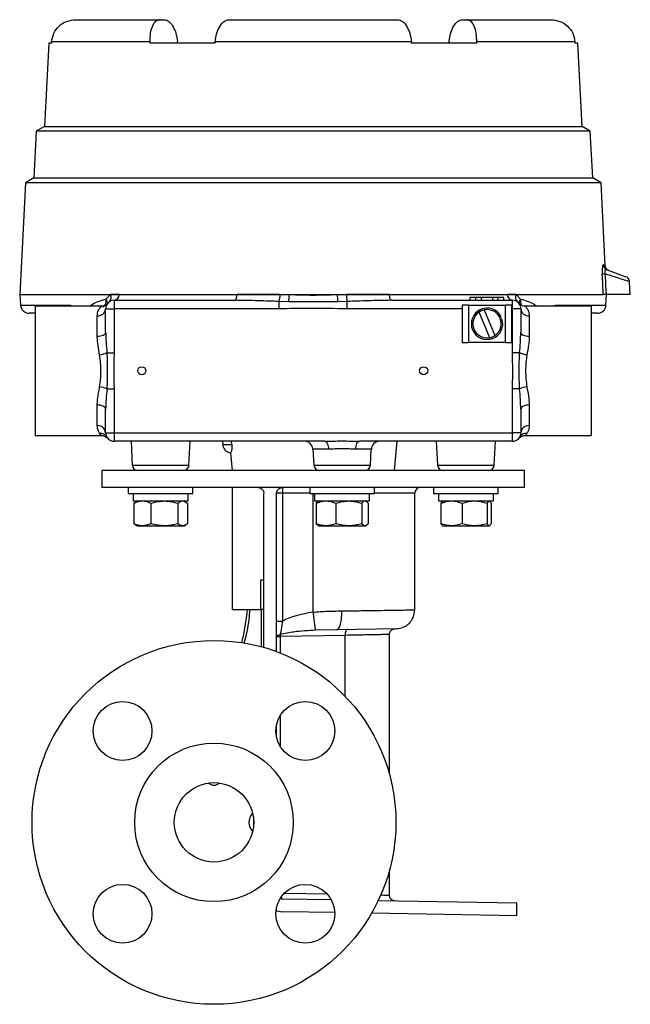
# Model space of a CAD drawing. Header units: inches. Extents: x -6.1 to 25.1, y -11.3 to 24.2.
# Tile 2 of 9: x 6.3 to 12.8, y -11.3 to -0.8. Entities that reach past the tile are written whole.
import ezdxf

# ---------------------------------------------------------------- set-up
doc = ezdxf.new("R2010")
doc.units = ezdxf.units.IN
doc.header["$MEASUREMENT"] = 0

msp = doc.modelspace()

# ---------------------------------------------------------------- linework, layer by layer
at = {"color": 7, "linetype": 'Continuous', "lineweight": 25}
for p, q in [((6.871, -0.812), (7.77, -0.812)), ((7.77, -0.812), (7.814, -0.812)), ((8.501, -0.812), (10.301, -0.812)), ((10.988, -0.812), (11.031, -0.812)), ((11.031, -0.812), (11.931, -0.812)), ((6.585, -1.062), (6.539, -1.949)), ((6.614, -1.062), (6.585, -1.062)), ((7.66, -1.049), (6.615, -1.049)), ((8.354, -1.062), (7.661, -1.062)), ((10.447, -1.049), (8.355, -1.049)), ((11.141, -1.062), (10.448, -1.062)), ((12.187, -1.049), (11.141, -1.049)), ((12.216, -1.062), (12.188, -1.062)), ((12.263, -1.949), (12.216, -1.062)), ((6.539, -1.949), (6.452, -1.999)), ((6.539, -1.949), (12.263, -1.949)), ((12.35, -1.999), (12.263, -1.949)), ((6.452, -1.999), (6.426, -2.497)), ((12.35, -1.999), (6.452, -1.999)), ((12.376, -2.497), (12.35, -1.999)), ((6.426, -2.497), (6.338, -2.548)), ((6.426, -2.497), (12.376, -2.497)), ((12.464, -2.548), (12.376, -2.497)), ((6.338, -2.548), (6.276, -3.737)), ((12.464, -2.548), (6.338, -2.548)), ((12.51, -3.43), (12.464, -2.548)), ((12.528, -3.475), (12.729, -3.548)), ((12.776, -3.737), (12.769, -3.601)), ((6.276, -3.737), (12.488, -3.737)), ((6.279, -3.737), (6.285, -3.851)), ((7.194, -3.786), (7.241, -3.737)), ((7.338, -3.737), (7.241, -3.737)), ((11.071, -3.764), (11.131, -3.764)), ((11.071, -3.799), (11.071, -3.764)), ((11.131, -3.764), (11.191, -3.764)), ((11.131, -3.799), (11.131, -3.764)), ((11.191, -3.764), (11.311, -3.764)), ((11.191, -3.799), (11.191, -3.764)), ((11.311, -3.799), (11.311, -3.764)), ((11.311, -3.764), (11.371, -3.764)), ((11.371, -3.799), (11.371, -3.764)), ((11.371, -3.764), (11.431, -3.764)), ((11.431, -3.799), (11.431, -3.764)), ((11.561, -3.737), (11.464, -3.737)), ((11.561, -3.737), (11.607, -3.786)), ((12.517, -3.851), (12.523, -3.737)), ((12.776, -3.737), (12.518, -3.737)), ((6.285, -3.851), (6.8, -3.851)), ((7.143, -3.862), (6.441, -3.862)), ((6.441, -3.862), (6.441, -4.549)), ((6.801, -3.862), (6.8, -3.851)), ((7.206, -3.84), (7.205, -3.842)), ((7.281, -3.799), (7.281, -3.889)), ((7.281, -3.799), (8.568, -3.799)), ((9.039, -3.889), (9.039, -3.812)), ((9.14, -3.815), (9.039, -3.812)), ((9.662, -3.815), (9.14, -3.815)), ((9.763, -3.812), (9.662, -3.815)), ((9.763, -3.889), (9.763, -3.812)), ((10.234, -3.799), (11.521, -3.799)), ((11.053, -3.852), (10.986, -3.852)), ((10.986, -3.852), (10.986, -4.247)), ((11.053, -3.852), (11.053, -4.247)), ((11.053, -3.852), (11.448, -3.852)), ((11.448, -4.247), (11.448, -3.852)), ((11.516, -3.852), (11.448, -3.852)), ((11.516, -4.247), (11.516, -3.852)), ((11.521, -3.889), (11.521, -3.799)), ((12.361, -3.862), (11.658, -3.862)), ((12.001, -3.862), (12.002, -3.851)), ((12.002, -3.851), (12.517, -3.851)), ((12.361, -3.862), (12.361, -4.549)), ((6.441, -3.937), (6.375, -3.937)), ((7.101, -4.186), (7.101, -3.966)), ((7.191, -3.889), (7.281, -3.889)), ((7.191, -4.138), (7.191, -3.889)), ((7.281, -3.889), (7.281, -4.357)), ((9.039, -3.889), (7.281, -3.889)), ((10.986, -3.889), (9.763, -3.889)), ((11.28, -4.197), (11.166, -3.924)), ((11.222, -3.901), (11.335, -4.174)), ((11.385, -3.981), (11.4, -3.975)), ((11.521, -3.889), (11.516, -3.889)), ((11.521, -4.357), (11.521, -3.889)), ((11.611, -3.889), (11.521, -3.889)), ((11.611, -3.889), (11.611, -4.138)), ((11.701, -3.966), (11.701, -4.186)), ((12.427, -3.937), (12.361, -3.937)), ((11.409, -3.996), (11.394, -4.002)), ((10.986, -4.247), (11.053, -4.247)), ((11.448, -4.247), (11.053, -4.247)), ((11.448, -4.247), (11.516, -4.247)), ((7.204, -4.357), (7.281, -4.357)), ((11.598, -4.357), (11.521, -4.357)), ((6.441, -4.549), (6.441, -5.237)), ((12.361, -4.549), (12.361, -5.237)), ((7.204, -4.742), (7.281, -4.742)), ((7.281, -4.742), (7.281, -5.209)), ((11.521, -5.209), (11.521, -4.742)), ((11.598, -4.742), (11.521, -4.742)), ((7.101, -5.133), (7.101, -4.913)), ((11.701, -4.913), (11.701, -5.133)), ((7.191, -5.209), (7.191, -4.96)), ((11.611, -4.96), (11.611, -5.209)), ((6.441, -5.237), (7.14, -5.237)), ((7.14, -5.236), (7.14, -5.235)), ((7.191, -5.209), (7.281, -5.209)), ((7.281, -5.209), (11.521, -5.209)), ((7.281, -5.209), (7.281, -5.299)), ((11.521, -5.299), (11.521, -5.209)), ((11.611, -5.209), (11.521, -5.209)), ((11.662, -5.237), (12.361, -5.237)), ((7.204, -5.256), (7.209, -5.268)), ((9.521, -5.299), (7.281, -5.299)), ((7.461, -5.299), (7.474, -5.553)), ((8.078, -5.553), (8.091, -5.299)), ((8.436, -5.299), (8.437, -5.335)), ((8.437, -5.335), (8.534, -5.335)), ((8.534, -5.335), (8.531, -5.299)), ((11.521, -5.299), (9.895, -5.299)), ((10.266, -5.612), (10.293, -5.299)), ((10.711, -5.299), (10.724, -5.553)), ((11.328, -5.553), (11.341, -5.299)), ((11.593, -5.268), (11.59, -5.272)), ((11.597, -5.257), (11.598, -5.256)), ((8.52, -5.424), (8.536, -5.612)), ((9.397, -5.385), (9.406, -5.553)), ((9.563, -5.385), (9.397, -5.385)), ((10.019, -5.385), (9.853, -5.385)), ((10.01, -5.553), (10.019, -5.385)), ((7.474, -5.553), (7.514, -5.553)), ((7.514, -5.553), (8.078, -5.553)), ((9.406, -5.553), (10.01, -5.553)), ((10.724, -5.553), (11.328, -5.553)), ((7.151, -5.612), (7.151, -5.792)), ((11.651, -5.612), (7.151, -5.612)), ((11.651, -5.792), (11.651, -5.612)), ((9.009, -5.792), (7.151, -5.792)), ((7.432, -5.792), (7.432, -5.857)), ((7.432, -5.857), (8.12, -5.857)), ((7.483, -5.857), (7.483, -5.935)), ((8.069, -5.935), (8.069, -5.857)), ((8.12, -5.857), (8.12, -5.792)), ((8.538, -5.792), (8.538, -7.089)), ((8.876, -7.494), (8.876, -5.854)), ((9.011, -5.792), (9.009, -5.792)), ((9.009, -5.792), (9.009, -5.792)), ((11.651, -5.792), (9.011, -5.792)), ((9.011, -5.792), (9.011, -5.792)), ((9.011, -7.538), (9.011, -5.854)), ((9.072, -5.854), (9.011, -5.854)), ((9.072, -5.854), (9.072, -7.215)), ((9.364, -5.854), (9.072, -5.854)), ((9.364, -5.792), (9.364, -5.857)), ((9.364, -5.857), (10.052, -5.857)), ((9.401, -7.12), (9.401, -5.857)), ((9.415, -5.857), (9.415, -5.935)), ((10.001, -5.935), (10.001, -5.857)), ((10.052, -5.857), (10.052, -5.792)), ((10.481, -5.854), (10.052, -5.854)), ((10.481, -7.095), (10.481, -5.854)), ((10.682, -5.792), (10.682, -5.857)), ((10.682, -5.857), (11.37, -5.857)), ((10.733, -5.857), (10.733, -5.935)), ((11.319, -5.935), (11.319, -5.857)), ((11.37, -5.857), (11.37, -5.792)), ((7.483, -5.935), (8.069, -5.935)), ((7.508, -5.95), (7.491, -5.958)), ((7.491, -5.958), (7.491, -6.177)), ((7.527, -5.935), (7.506, -5.947)), ((7.673, -5.958), (7.673, -6.177)), ((7.958, -5.958), (7.958, -6.177)), ((8.046, -5.947), (8.025, -5.935)), ((8.061, -5.958), (8.061, -6.177)), ((9.415, -5.935), (10.001, -5.935)), ((9.451, -5.945), (9.431, -5.958)), ((9.431, -5.958), (9.431, -6.177)), ((9.46, -5.935), (9.449, -5.941)), ((9.641, -5.958), (9.641, -6.177)), ((9.917, -5.958), (9.917, -6.177)), ((9.968, -5.941), (9.957, -5.935)), ((9.985, -5.958), (9.985, -6.177)), ((10.733, -5.935), (11.319, -5.935)), ((10.773, -5.941), (10.758, -5.958)), ((10.758, -5.958), (10.758, -6.177)), ((10.777, -5.935), (10.772, -5.938)), ((10.985, -5.958), (10.985, -6.177)), ((11.253, -5.958), (11.253, -6.177)), ((11.28, -5.938), (11.275, -5.935)), ((11.294, -5.958), (11.294, -6.177)), ((7.491, -6.177), (7.508, -6.184)), ((9.431, -6.177), (9.451, -6.19)), ((10.758, -6.177), (10.773, -6.193)), ((7.506, -6.188), (7.527, -6.2)), ((7.527, -6.2), (8.025, -6.2)), ((8.025, -6.2), (8.046, -6.188)), ((9.449, -6.194), (9.46, -6.2)), ((9.46, -6.2), (9.957, -6.2)), ((9.957, -6.2), (9.968, -6.194)), ((10.772, -6.196), (10.777, -6.2)), ((10.777, -6.2), (11.275, -6.2)), ((11.275, -6.2), (11.28, -6.196)), ((8.876, -6.777), (8.841, -6.777)), ((8.841, -6.777), (8.841, -7.089)), ((8.538, -7.089), (8.841, -7.089)), ((8.876, -7.089), (8.841, -7.089)), ((8.846, -7.089), (8.846, -7.486)), ((9.011, -7.215), (9.072, -7.215)), ((9.652, -7.306), (9.426, -7.312)), ((10.284, -7.295), (9.652, -7.306)), ((9.011, -7.378), (9.047, -7.378)), ((9.74, -7.366), (9.047, -7.378)), ((9.047, -7.378), (9.047, -7.552)), ((9.74, -8.013), (9.74, -7.366)), ((10.211, -8.839), (10.211, -7.355)), ((9.047, -8.226), (9.047, -8.542)), ((9.011, -8.447), (9.011, -8.32)), ((8.764, -9.298), (8.764, -9.415)), ((10.211, -10.133), (10.211, -9.875)), ((9.093, -10.111), (9.549, -10.119)), ((9.011, -10.297), (9.011, -10.266)), ((9.072, -10.173), (9.056, -10.169)), ((9.593, -10.182), (9.072, -10.173)), ((11.568, -10.216), (10.093, -10.191)), ((11.568, -10.351), (11.568, -10.216)), ((9.011, -10.297), (9.072, -10.308)), ((9.63, -10.318), (9.072, -10.308)), ((11.568, -10.351), (10.022, -10.324))]:
    msp.add_line(p, q, dxfattribs=at)
at = {"color": 7, "linetype": 'Continuous', "lineweight": 25, "flags": 128}
for points in [[(7.958, -1.062), (7.957, -1.05), (7.956, -1.04)], [(10.846, -1.04), (10.845, -1.052), (10.844, -1.062)], [(12.488, -3.737), (12.482, -3.614), (12.478, -3.518)], [(12.508, -3.518), (12.513, -3.64), (12.518, -3.737)], [(8.568, -3.799), (8.572, -3.798), (8.575, -3.795), (8.579, -3.789), (8.582, -3.782), (8.584, -3.773), (8.587, -3.762), (8.589, -3.75), (8.59, -3.737)], [(10.234, -3.799), (10.23, -3.798), (10.227, -3.795), (10.223, -3.789), (10.22, -3.782), (10.217, -3.773), (10.215, -3.762), (10.213, -3.75), (10.212, -3.737)], [(7.191, -4.138), (7.189, -4.148), (7.184, -4.156), (7.176, -4.165), (7.165, -4.172), (7.151, -4.178), (7.136, -4.182), (7.119, -4.185), (7.101, -4.186)], [(11.701, -4.186), (11.683, -4.185), (11.666, -4.182), (11.651, -4.178), (11.637, -4.172), (11.626, -4.165), (11.617, -4.156), (11.612, -4.148), (11.611, -4.138)], [(7.191, -4.96), (7.189, -4.951), (7.184, -4.942), (7.176, -4.934), (7.165, -4.927), (7.151, -4.921), (7.136, -4.916), (7.119, -4.914), (7.101, -4.913)], [(11.701, -4.913), (11.683, -4.914), (11.666, -4.916), (11.651, -4.921), (11.637, -4.927), (11.626, -4.934), (11.617, -4.942), (11.612, -4.951), (11.611, -4.96)], [(9.521, -5.299), (9.529, -5.301), (9.537, -5.306), (9.544, -5.313), (9.55, -5.324), (9.555, -5.337), (9.559, -5.352), (9.562, -5.368), (9.563, -5.385)], [(9.853, -5.385), (9.855, -5.368), (9.857, -5.352), (9.861, -5.337), (9.866, -5.324), (9.873, -5.313), (9.88, -5.306), (9.887, -5.301), (9.895, -5.299)], [(9.652, -7.306), (9.663, -7.302), (9.673, -7.29), (9.683, -7.272), (9.691, -7.247), (9.697, -7.216), (9.702, -7.182), (9.704, -7.144), (9.705, -7.106)], [(9.765, -7.304), (9.76, -7.305), (9.755, -7.308), (9.751, -7.314), (9.747, -7.322), (9.744, -7.331), (9.741, -7.342), (9.74, -7.354), (9.74, -7.366)], [(9.011, -7.378), (9.012, -7.375), (9.014, -7.372), (9.017, -7.368), (9.021, -7.366), (9.027, -7.363), (9.033, -7.361), (9.04, -7.359), (9.048, -7.357)]]:
    msp.add_lwpolyline(points, dxfattribs=at)
at = {"color": 7, "linetype": 'Continuous', "lineweight": 25}
for centre, radius in [((7.576, -4.549), 0.043), ((10.576, -4.549), 0.043), ((8.344, -9.357), 1.937), ((7.371, -8.384), 0.313), ((9.317, -8.384), 0.313), ((8.344, -9.357), 0.844), ((8.344, -9.357), 0.423), ((7.371, -10.33), 0.313), ((9.317, -10.33), 0.313)]:
    msp.add_circle(centre, radius, dxfattribs=at)
for centre, radius, start, end in [((12.548, -3.419), 0.0595, 182.5564, 249.8854), ((12.493, -3.229), 0.289, 266.9956, 273.0044), ((7.184, -3.769), 0.0655, 314.8872, 29.443), ((7.27, -3.732), 0.0684, 279.7499, 355.8902), ((8.566, -3.711), 0.484, 347.8431, 356.8967), ((8.383, -3.712), 0.764, 352.2232, 358.1185), ((10.419, -3.712), 0.764, 181.8815, 187.7768), ((10.236, -3.711), 0.484, 183.1033, 192.1569), ((11.532, -3.732), 0.0684, 184.1098, 260.2501), ((11.618, -3.769), 0.0655, 150.557, 225.1128), ((6.375, -3.847), 0.09, 183, 270), ((7.113, -3.806), 0.084, 307.0429, 14.0251), ((7.281, -3.889), 0.09, 90, 180), ((7.16, -3.821), 0.0495, 338.0906, 46.1514), ((11.521, -3.889), 0.09, 0, 90), ((11.642, -3.821), 0.0495, 133.8486, 201.9094), ((11.708, -3.804), 0.102, 169.7901, 207.8657), ((12.427, -3.847), 0.09, 270, 357), ((7.107, -3.882), 0.084, 265.7099, 354.9443), ((11.251, -4.049), 0.167, 26.5573, 18.4881), ((11.251, -4.049), 0.151, 123.9822, 281.0632), ((11.251, -4.049), 0.151, 101.0632, 123.9822), ((11.251, -4.049), 0.151, 303.9822, 101.0632), ((11.694, -3.882), 0.084, 185.0557, 274.2901), ((11.251, -4.049), 0.151, 281.0632, 303.9822), ((7.1, -4.141), 0.239, 276.5091, 295.7833), ((11.702, -4.141), 0.239, 244.2167, 263.4909), ((7.1, -4.957), 0.239, 64.2167, 83.4909), ((11.702, -4.957), 0.239, 96.5091, 115.7833), ((7.107, -5.217), 0.084, 5.0557, 94.2901), ((11.694, -5.217), 0.084, 85.7099, 174.9443), ((7.131, -5.301), 0.0857, 31.7007, 92.7334), ((7.281, -5.209), 0.09, 180, 270), ((11.521, -5.209), 0.09, 270, 0), ((11.67, -5.301), 0.0857, 87.2666, 148.2993), ((7.277, -5.209), 0.09, 249.0107, 270), ((8.531, -5.33), 0.0937, 183, 262.9781), ((9.307, -5.389), 0.09, 3, 90), ((10.109, -5.389), 0.09, 90, 177), ((11.525, -5.209), 0.09, 270, 290.5793), ((7.536, -5.549), 0.0625, 183, 266.7584), ((8.016, -5.549), 0.0625, 273.2416, 357), ((9.469, -5.549), 0.0625, 183, 270), ((9.948, -5.549), 0.0625, 270, 357), ((10.786, -5.549), 0.0625, 183, 266.7584), ((11.266, -5.549), 0.0625, 273.2416, 357), ((9.968, -5.839), 0.896, 177.0017, 180.9986), ((10.543, -5.854), 0.0625, 90, 180), ((6.756, -6.935), 1.95, 344.93, 355.4705), ((9.19, -7.376), 0.143, 172.4453, 180.9103), ((9.077, -10.151), 0.0225, 198.3026, 257.6264)]:
    msp.add_arc(centre, radius, start, end, dxfattribs=at)
for centre, major_axis, ratio, start_param, end_param in [((9.401, -38.258), (0, 54.463), 0.070055, 0.818645, 0.818974), ((11.873, -38.258), (-4.132, 54.463), 0.034827, 0.816003, 0.816332), ((6.929, -38.258), (4.132, 54.463), 0.034827, 0.821287, 0.821616), ((11.873, -38.258), (-4.132, 54.463), 0.034827, 5.46157, 5.461899), ((6.929, -38.258), (4.132, 54.463), 0.034827, 5.466854, 5.467183), ((9.401, -38.258), (0, 54.463), 0.070055, 5.464212, 5.464541), ((9.586, -7.369), (0.652, 0.011), 0.402474, 1.852146, 2.471802)]:
    msp.add_ellipse(centre, major_axis=major_axis, ratio=ratio, start_param=start_param, end_param=end_param, dxfattribs=at)
for points, knots in [([(6.615, -1.049), (6.621, -1.017), (6.632, -0.954), (6.692, -0.876), (6.774, -0.822), (6.839, -0.815), (6.871, -0.812)], [0, 0, 0, 0, 0.250438, 0.499781, 0.749281, 1, 1, 1, 1]), ([(7.77, -0.812), (7.755, -0.815), (7.723, -0.822), (7.686, -0.876), (7.662, -0.954), (7.661, -1.017), (7.66, -1.049)], [0, 0, 0, 0, 0.250507, 0.499905, 0.749464, 1, 1, 1, 1]), ([(7.814, -0.812), (7.823, -0.813), (7.84, -0.815), (7.871, -0.834), (7.906, -0.875), (7.94, -0.948), (7.951, -1.01), (7.956, -1.04)], [0, 0, 0, 0, 0.143486, 0.274867, 0.500843, 0.752763, 1, 1, 1, 1]), ([(8.355, -1.049), (8.361, -1.017), (8.371, -0.954), (8.407, -0.876), (8.452, -0.822), (8.485, -0.815), (8.501, -0.812)], [0, 0, 0, 0, 0.250438, 0.499781, 0.749281, 1, 1, 1, 1]), ([(10.301, -0.812), (10.317, -0.815), (10.35, -0.822), (10.395, -0.876), (10.431, -0.954), (10.441, -1.017), (10.447, -1.049)], [0, 0, 0, 0, 0.250507, 0.499905, 0.749464, 1, 1, 1, 1]), ([(10.846, -1.04), (10.851, -1.01), (10.861, -0.948), (10.895, -0.875), (10.931, -0.834), (10.962, -0.815), (10.979, -0.813), (10.988, -0.812)], [0, 0, 0, 0, 0.247171, 0.499063, 0.725049, 0.856462, 1, 1, 1, 1]), ([(11.141, -1.049), (11.141, -1.017), (11.14, -0.954), (11.116, -0.876), (11.079, -0.822), (11.047, -0.815), (11.031, -0.812)], [0, 0, 0, 0, 0.250438, 0.499781, 0.749281, 1, 1, 1, 1]), ([(11.931, -0.812), (11.963, -0.815), (12.027, -0.822), (12.11, -0.876), (12.17, -0.954), (12.181, -1.017), (12.187, -1.049)], [0, 0, 0, 0, 0.250507, 0.499905, 0.749464, 1, 1, 1, 1]), ([(12.489, -3.422), (12.487, -3.422), (12.483, -3.423), (12.48, -3.439), (12.478, -3.458), (12.477, -3.476), (12.477, -3.496), (12.477, -3.511), (12.478, -3.518)], [0, 0, 0, 0, 0.262389, 0.499182, 0.625093, 0.749658, 0.87326, 1, 1, 1, 1]), ([(12.489, -3.422), (12.503, -3.427), (12.517, -3.432), (12.51, -3.429), (12.51, -3.429)], [0, 0, 0, 0, 0.9987, 1, 1, 1, 1]), ([(12.549, -3.483), (12.544, -3.48), (12.533, -3.475), (12.521, -3.462), (12.512, -3.447), (12.511, -3.435), (12.51, -3.429)], [0, 0, 0, 0, 0.244658, 0.500094, 0.755476, 1, 1, 1, 1]), ([(12.528, -3.475), (12.524, -3.474), (12.518, -3.472), (12.511, -3.475), (12.507, -3.479), (12.505, -3.486), (12.505, -3.496), (12.505, -3.506), (12.507, -3.514), (12.508, -3.518)], [0, 0, 0, 0, 0.2965979, 0.4291428, 0.5504475, 0.6627964, 0.7711901, 0.8818381, 1, 1, 1, 1]), ([(12.769, -3.601), (12.765, -3.6), (12.758, -3.598), (12.703, -3.58), (12.62, -3.554), (12.547, -3.53), (12.508, -3.518)], [0, 0, 0, 0, 0.2456915, 0.4998222, 0.736052, 1, 1, 1, 1]), ([(12.769, -3.601), (12.768, -3.596), (12.766, -3.584), (12.758, -3.568), (12.745, -3.556), (12.735, -3.551), (12.729, -3.548)], [0, 0, 0, 0, 0.2445815, 0.5000001, 0.7554186, 1, 1, 1, 1]), ([(12.518, -3.737), (12.514, -3.737), (12.507, -3.737), (12.498, -3.737), (12.491, -3.737), (12.489, -3.737), (12.488, -3.737)], [0, 0, 0, 0, 0.249808, 0.499205, 0.749013, 1, 1, 1, 1]), ([(6.8, -3.851), (6.811, -3.852), (6.825, -3.852), (6.838, -3.86), (6.84, -3.862)], [0, 0, 0, 0, 0.826089, 1, 1, 1, 1]), ([(7.021, -3.862), (7.028, -3.857), (7.056, -3.835), (7.113, -3.809), (7.167, -3.793), (7.194, -3.786)], [0, 0, 0, 0, 0.129224, 0.553758, 1, 1, 1, 1]), ([(7.101, -3.966), (7.104, -3.944), (7.107, -3.918), (7.123, -3.889), (7.139, -3.867), (7.15, -3.856), (7.137, -3.871), (7.131, -3.878)], [0, 0, 0, 0, 0.250893, 0.293632, 0.501281, 0.751799, 1, 1, 1, 1]), ([(7.205, -3.841), (7.203, -3.841), (7.202, -3.842), (7.194, -3.847), (7.189, -3.85), (7.184, -3.853), (7.181, -3.855), (7.177, -3.856), (7.173, -3.857), (7.17, -3.859), (7.165, -3.86), (7.156, -3.861), (7.149, -3.862), (7.145, -3.862)], [0, 0, 0, 0, 0.418199, 0.568088, 0.673496, 0.711304, 0.74136, 0.76576, 0.786999, 0.807586, 0.829373, 0.879356, 1, 1, 1, 1]), ([(9.039, -3.812), (8.965, -3.809), (8.808, -3.803), (8.651, -3.801), (8.568, -3.799)], [0, 0, 0, 0, 0.4685361, 1, 1, 1, 1]), ([(10.234, -3.799), (10.151, -3.801), (9.994, -3.803), (9.837, -3.809), (9.763, -3.812)], [0, 0, 0, 0, 0.531464, 1, 1, 1, 1]), ([(11.657, -3.862), (11.647, -3.861), (11.628, -3.859), (11.611, -3.849), (11.603, -3.843)], [0, 0, 0, 0, 0.495511, 1, 1, 1, 1]), ([(11.607, -3.786), (11.635, -3.793), (11.688, -3.809), (11.746, -3.835), (11.774, -3.857), (11.781, -3.862)], [0, 0, 0, 0, 0.446242, 0.870776, 1, 1, 1, 1]), ([(11.658, -3.863), (11.66, -3.864), (11.662, -3.866), (11.675, -3.883), (11.683, -3.896), (11.694, -3.918), (11.698, -3.944), (11.701, -3.966)], [0, 0, 0, 0, 0.301735, 0.475979, 0.591117, 0.650626, 1, 1, 1, 1]), ([(11.961, -3.862), (11.964, -3.86), (11.977, -3.852), (11.99, -3.852), (12.002, -3.851)], [0, 0, 0, 0, 0.175591, 1, 1, 1, 1]), ([(9.763, -3.889), (9.628, -3.888), (9.386, -3.886), (9.145, -3.888), (9.039, -3.889)], [0, 0, 0, 0, 0.55999, 1, 1, 1, 1]), ([(7.127, -4.379), (7.121, -4.345), (7.108, -4.278), (7.103, -4.217), (7.101, -4.186)], [0, 0, 0, 0, 0.50034, 1, 1, 1, 1]), ([(7.191, -4.138), (7.192, -4.173), (7.195, -4.245), (7.201, -4.319), (7.204, -4.357)], [0, 0, 0, 0, 0.4859523, 1, 1, 1, 1]), ([(11.598, -4.357), (11.601, -4.319), (11.607, -4.245), (11.609, -4.173), (11.611, -4.138)], [0, 0, 0, 0, 0.514048, 1, 1, 1, 1]), ([(11.701, -4.186), (11.7, -4.205), (11.698, -4.246), (11.687, -4.31), (11.679, -4.356), (11.675, -4.379)], [0, 0, 0, 0, 0.318514, 0.656221, 1, 1, 1, 1]), ([(7.127, -4.719), (7.131, -4.693), (7.139, -4.637), (7.141, -4.55), (7.139, -4.463), (7.131, -4.407), (7.127, -4.379)], [0, 0, 0, 0, 0.240263, 0.501451, 0.750282, 1, 1, 1, 1]), ([(7.204, -4.357), (7.206, -4.421), (7.211, -4.549), (7.206, -4.677), (7.204, -4.742)], [0, 0, 0, 0, 0.498705, 1, 1, 1, 1]), ([(7.281, -4.357), (7.279, -4.429), (7.275, -4.557), (7.279, -4.685), (7.281, -4.742)], [0, 0, 0, 0, 0.560011, 1, 1, 1, 1]), ([(11.521, -4.742), (11.523, -4.67), (11.527, -4.542), (11.522, -4.413), (11.521, -4.357)], [0, 0, 0, 0, 0.560011, 1, 1, 1, 1]), ([(11.598, -4.742), (11.595, -4.678), (11.591, -4.549), (11.595, -4.421), (11.598, -4.357)], [0, 0, 0, 0, 0.498705, 1, 1, 1, 1]), ([(11.675, -4.379), (11.671, -4.406), (11.663, -4.462), (11.661, -4.548), (11.663, -4.636), (11.671, -4.692), (11.675, -4.719)], [0, 0, 0, 0, 0.240263, 0.501451, 0.750282, 1, 1, 1, 1]), ([(7.101, -4.913), (7.102, -4.893), (7.104, -4.853), (7.115, -4.788), (7.123, -4.743), (7.127, -4.719)], [0, 0, 0, 0, 0.318514, 0.656221, 1, 1, 1, 1]), ([(7.204, -4.742), (7.201, -4.78), (7.195, -4.853), (7.192, -4.925), (7.191, -4.96)], [0, 0, 0, 0, 0.514048, 1, 1, 1, 1]), ([(11.611, -4.96), (11.609, -4.925), (11.607, -4.853), (11.601, -4.78), (11.598, -4.742)], [0, 0, 0, 0, 0.485952, 1, 1, 1, 1]), ([(11.675, -4.719), (11.681, -4.753), (11.694, -4.82), (11.698, -4.882), (11.701, -4.913)], [0, 0, 0, 0, 0.50034, 1, 1, 1, 1]), ([(7.127, -5.215), (7.121, -5.205), (7.108, -5.186), (7.103, -5.15), (7.101, -5.133)], [0, 0, 0, 0, 0.50034, 1, 1, 1, 1]), ([(11.701, -5.133), (11.7, -5.144), (11.698, -5.168), (11.687, -5.195), (11.679, -5.209), (11.675, -5.215)], [0, 0, 0, 0, 0.318514, 0.656221, 1, 1, 1, 1]), ([(7.14, -5.235), (7.14, -5.235), (7.139, -5.234), (7.132, -5.222), (7.127, -5.215)], [0, 0, 0, 0, 0.398461, 1, 1, 1, 1]), ([(7.141, -5.237), (7.147, -5.237), (7.16, -5.238), (7.178, -5.244), (7.195, -5.254), (7.204, -5.263), (7.209, -5.268)], [0, 0, 0, 0, 0.246921, 0.499811, 0.752802, 1, 1, 1, 1]), ([(11.593, -5.268), (11.597, -5.263), (11.607, -5.254), (11.623, -5.244), (11.642, -5.238), (11.655, -5.237), (11.661, -5.237)], [0, 0, 0, 0, 0.247198, 0.500189, 0.753079, 1, 1, 1, 1]), ([(11.675, -5.215), (11.67, -5.222), (11.661, -5.236), (11.661, -5.236), (11.661, -5.236)], [0, 0, 0, 0, 0.5, 1, 1, 1, 1]), ([(8.534, -5.335), (8.534, -5.34), (8.535, -5.35), (8.535, -5.369), (8.533, -5.388), (8.531, -5.401), (8.528, -5.409), (8.526, -5.416), (8.523, -5.421), (8.52, -5.424), (8.52, -5.424), (8.52, -5.424)], [0, 0, 0, 0, 0.061541, 0.1256859, 0.2512026, 0.3685608, 0.4331204, 0.5025551, 0.6627608, 0.814515, 1, 1, 1, 1]), ([(9.521, -5.299), (9.552, -5.299), (9.613, -5.298), (9.708, -5.295), (9.803, -5.298), (9.865, -5.299), (9.895, -5.299)], [0, 0, 0, 0, 0.246518, 0.499963, 0.753395, 1, 1, 1, 1]), ([(9.853, -5.385), (9.83, -5.384), (9.784, -5.382), (9.708, -5.377), (9.632, -5.382), (9.586, -5.384), (9.563, -5.385)], [0, 0, 0, 0, 0.2511195, 0.5001165, 0.7489902, 1, 1, 1, 1]), ([(8.813, -5.792), (8.821, -5.793), (8.837, -5.794), (8.855, -5.806), (8.865, -5.819), (8.871, -5.83), (8.875, -5.842), (8.876, -5.85), (8.876, -5.854)], [0, 0, 0, 0, 0.249239, 0.498345, 0.624171, 0.748709, 0.874693, 1, 1, 1, 1]), ([(9.011, -5.854), (9.011, -5.85), (9.012, -5.842), (9.017, -5.826), (9.028, -5.809), (9.049, -5.795), (9.065, -5.793), (9.073, -5.792)], [0, 0, 0, 0, 0.12539, 0.250599, 0.500146, 0.749768, 1, 1, 1, 1]), ([(7.491, -5.958), (7.521, -5.947), (7.582, -5.924), (7.643, -5.947), (7.673, -5.958)], [0, 0, 0, 0, 0.499067, 1, 1, 1, 1]), ([(7.673, -5.958), (7.721, -5.947), (7.816, -5.924), (7.911, -5.947), (7.958, -5.958)], [0, 0, 0, 0, 0.500147, 1, 1, 1, 1]), ([(7.958, -5.958), (7.975, -5.947), (8.009, -5.924), (8.044, -5.947), (8.061, -5.958)], [0, 0, 0, 0, 0.499067, 1, 1, 1, 1]), ([(9.431, -5.958), (9.466, -5.947), (9.536, -5.924), (9.606, -5.947), (9.641, -5.958)], [0, 0, 0, 0, 0.499067, 1, 1, 1, 1]), ([(9.641, -5.958), (9.687, -5.947), (9.779, -5.924), (9.871, -5.947), (9.917, -5.958)], [0, 0, 0, 0, 0.500147, 1, 1, 1, 1]), ([(9.917, -5.958), (9.929, -5.947), (9.951, -5.924), (9.974, -5.947), (9.985, -5.958)], [0, 0, 0, 0, 0.499067, 1, 1, 1, 1]), ([(10.758, -5.958), (10.796, -5.947), (10.871, -5.924), (10.947, -5.947), (10.985, -5.958)], [0, 0, 0, 0, 0.499067, 1, 1, 1, 1]), ([(10.985, -5.958), (11.029, -5.947), (11.119, -5.924), (11.208, -5.947), (11.253, -5.958)], [0, 0, 0, 0, 0.500147, 1, 1, 1, 1]), ([(11.253, -5.958), (11.26, -5.947), (11.273, -5.924), (11.287, -5.947), (11.294, -5.958)], [0, 0, 0, 0, 0.499067, 1, 1, 1, 1]), ([(7.673, -6.177), (7.643, -6.188), (7.582, -6.21), (7.521, -6.188), (7.491, -6.177)], [0, 0, 0, 0, 0.499067, 1, 1, 1, 1]), ([(7.958, -6.177), (7.911, -6.188), (7.816, -6.21), (7.721, -6.188), (7.673, -6.177)], [0, 0, 0, 0, 0.4998534, 1, 1, 1, 1]), ([(8.061, -6.177), (8.044, -6.188), (8.01, -6.21), (7.975, -6.188), (7.958, -6.177)], [0, 0, 0, 0, 0.499067, 1, 1, 1, 1]), ([(9.641, -6.177), (9.606, -6.188), (9.536, -6.21), (9.466, -6.188), (9.431, -6.177)], [0, 0, 0, 0, 0.499067, 1, 1, 1, 1]), ([(9.917, -6.177), (9.871, -6.188), (9.779, -6.21), (9.687, -6.188), (9.641, -6.177)], [0, 0, 0, 0, 0.499853, 1, 1, 1, 1]), ([(9.985, -6.177), (9.974, -6.188), (9.951, -6.21), (9.929, -6.188), (9.917, -6.177)], [0, 0, 0, 0, 0.499067, 1, 1, 1, 1]), ([(10.985, -6.177), (10.947, -6.188), (10.871, -6.21), (10.796, -6.188), (10.758, -6.177)], [0, 0, 0, 0, 0.499067, 1, 1, 1, 1]), ([(11.253, -6.177), (11.208, -6.188), (11.119, -6.21), (11.029, -6.188), (10.985, -6.177)], [0, 0, 0, 0, 0.499853, 1, 1, 1, 1]), ([(11.294, -6.177), (11.287, -6.188), (11.273, -6.21), (11.26, -6.188), (11.253, -6.177)], [0, 0, 0, 0, 0.499067, 1, 1, 1, 1]), ([(8.666, -7.453), (8.688, -7.368), (8.718, -7.249), (8.724, -7.125), (8.726, -7.089)], [0, 0, 0, 0, 0.706289, 1, 1, 1, 1]), ([(9.401, -7.12), (9.425, -7.117), (9.476, -7.112), (9.549, -7.109), (9.626, -7.107), (9.676, -7.106), (9.705, -7.106)], [0, 0, 0, 0, 0.237091, 0.500039, 0.708045, 1, 1, 1, 1]), ([(9.426, -7.312), (9.425, -7.303), (9.423, -7.286), (9.416, -7.233), (9.408, -7.176), (9.403, -7.138), (9.401, -7.12)], [0, 0, 0, 0, 0.286854, 0.55957, 0.80005, 1, 1, 1, 1]), ([(9.401, -7.12), (9.401, -7.12), (9.401, -7.12), (9.401, -7.12), (9.401, -7.12)], [0, 0, 0, 0, 0.559996, 1, 1, 1, 1]), ([(9.705, -7.106), (9.767, -7.105), (9.89, -7.103), (10.053, -7.101), (10.19, -7.099), (10.301, -7.097), (10.384, -7.096), (10.441, -7.095), (10.475, -7.095), (10.479, -7.095), (10.481, -7.095)], [0, 0, 0, 0, 0.143016, 0.280887, 0.413611, 0.541188, 0.663616, 0.780895, 0.893023, 1, 1, 1, 1]), ([(10.284, -7.295), (10.309, -7.291), (10.347, -7.287), (10.393, -7.262), (10.425, -7.236), (10.45, -7.204), (10.474, -7.158), (10.478, -7.119), (10.481, -7.095)], [0, 0, 0, 0, 0.239697, 0.368515, 0.5, 0.631485, 0.760303, 1, 1, 1, 1]), ([(9.072, -7.215), (9.069, -7.238), (9.064, -7.287), (9.054, -7.333), (9.048, -7.357)], [0, 0, 0, 0, 0.474972, 1, 1, 1, 1]), ([(9.426, -7.312), (9.348, -7.316), (9.222, -7.322), (9.097, -7.347), (9.048, -7.357)], [0, 0, 0, 0, 0.609277, 1, 1, 1, 1]), ([(10.211, -7.357), (10.212, -7.349), (10.213, -7.337), (10.221, -7.323), (10.228, -7.313), (10.238, -7.305), (10.253, -7.297), (10.265, -7.296), (10.272, -7.295)], [0, 0, 0, 0, 0.2396965, 0.3685145, 0.5, 0.6314855, 0.7603035, 1, 1, 1, 1]), ([(10.211, -7.357), (10.21, -7.357), (10.207, -7.357), (10.186, -7.358), (10.151, -7.358), (10.1, -7.359), (10.033, -7.361), (9.95, -7.362), (9.852, -7.364), (9.778, -7.365), (9.74, -7.366)], [0, 0, 0, 0, 0.1114203, 0.2267204, 0.3459005, 0.4689606, 0.5959007, 0.7267208, 0.8614206, 1, 1, 1, 1]), ([(10.117, -10.129), (10.128, -10.13), (10.157, -10.13), (10.186, -10.131), (10.207, -10.131), (10.21, -10.131), (10.211, -10.131)], [0, 0, 0, 0, 0.180345, 0.462757, 0.735976, 1, 1, 1, 1]), ([(10.272, -10.194), (10.265, -10.193), (10.253, -10.191), (10.238, -10.183), (10.228, -10.175), (10.221, -10.165), (10.213, -10.151), (10.212, -10.139), (10.211, -10.131)], [0, 0, 0, 0, 0.2396965, 0.3685145, 0.5, 0.6314855, 0.7603035, 1, 1, 1, 1])]:
    msp.add_open_spline(points, degree=3, knots=knots, dxfattribs=at)
for points in [[(9.049, -3.737), (8.972, -3.737), (8.817, -3.737), (8.666, -3.737), (8.59, -3.737)], [(9.147, -3.737), (9.231, -3.74), (9.401, -3.746), (9.57, -3.74), (9.655, -3.737)], [(10.212, -3.737), (10.136, -3.737), (9.985, -3.737), (9.83, -3.737), (9.753, -3.737)], [(8.286, -8.937), (8.306, -8.95), (8.344, -8.974), (8.383, -8.95), (8.402, -8.937)], [(8.756, -9.257), (8.735, -9.29), (8.694, -9.357), (8.735, -9.423), (8.756, -9.456)]]:
    msp.add_open_spline(points, degree=3, dxfattribs=at)

doc.saveas('drawing.dxf')
